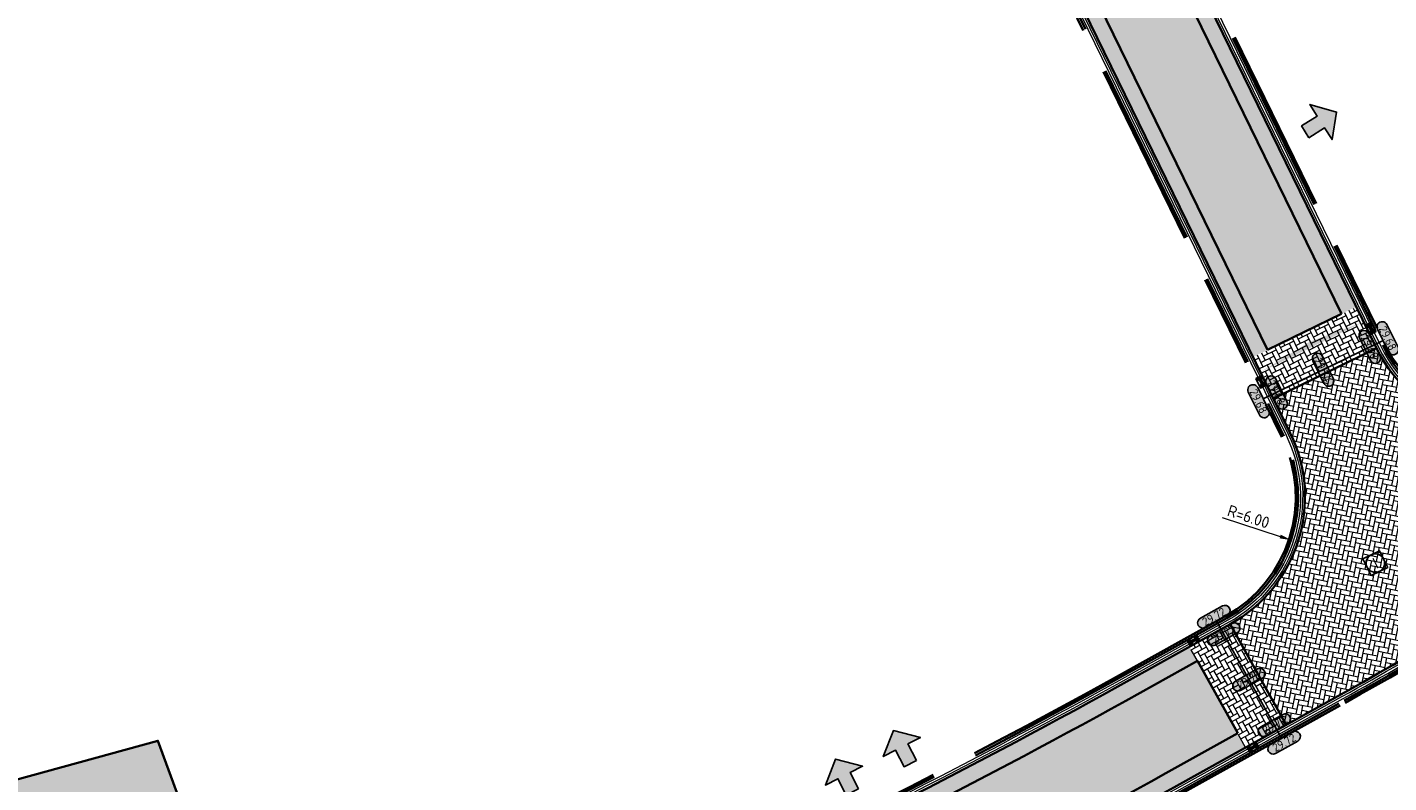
# Model space of a CAD drawing. Header units: metres. Extents: x 199937 to 201628, y 374508 to 375260.
# Tile 88 of 183: x 201229 to 201287, y 374759 to 374791. Entities that reach past the tile are written whole.
import ezdxf
from ezdxf.enums import TextEntityAlignment as Align

# ---------------------------------------------------------------- set-up
doc = ezdxf.new("R2010")
doc.units = ezdxf.units.M
doc.linetypes.add('VH-OPSLUITBAND_100X200', pattern=[16, 8, -2, 4, -2])
doc.layers.add('000___INRIT-PIJL', color=252, linetype='Continuous')
for name, color, linetype, lineweight in [('N-WE-GR-BEPLANTING_CULTUUR-A', 92, 'Continuous', 0), ('N-WE-OG-HOOGTELIJN-G', 7, 'Continuous', 25), ('N-WE-RI-ITR_RIOOLPUT-S', 84, 'Continuous', 25), ('N-WE-RI-KOLK-S', 7, 'Continuous', 25), ('N-WE-VH-DWARSHELLING-S', 7, 'Continuous', 25), ('N-WE-VH-GOOT-G', 170, 'Continuous', 35), ('N-WE-VH-KANTOPSLUITING_OPSLUITBAND_100X200-G', 150, 'VH-OPSLUITBAND_100X200', 35), ('N-WE-VH-KANTVERHARDING_STREKLAAG-G', 60, 'Continuous', 18), ('N-WE-VH-VERHARDING_BETONSTRAATSTEEN-G', 252, 'Continuous', 35), ('X-XX-AL-HOOGTELABEL-S', 7, 'Continuous', 25), ('X-XX-AL-M-200', 7, 'Continuous', 18)]:
    doc.layers.add(name, color=color, linetype=linetype, lineweight=lineweight)
for name, color, linetype, lineweight, true_color in [('N-WE-GR-HAAG-G', 80, 'GR-HAAG1', 35, 0x3fff00), ('N-WE-VH-VERHARDING_BETONSTRAATSTEEN_HEIDE-A', 7, 'Continuous', 0, 0x986657), ('N-WE-VH-VERHARDING_BETONSTRAATSTEEN_ROOD-A', 7, 'Continuous', 0, 0xa92c0a)]:
    doc.layers.add(name, color=color, linetype=linetype, lineweight=lineweight, true_color=true_color)
doc.styles.add('NLCS-ISO', font='NLCS-ISO.ttf')
doc.styles.add('NLCS-ISO-ANNOTATIEF-T18', font='NLCS-ISO.ttf', dxfattribs={"height": 1.8})
doc.styles.add('NLCS-ISO-M200-T25', font='NLCS-ISO.ttf', dxfattribs={"height": 0.5})
doc.linetypes.add('GR-HAAG1', pattern='A,6,[176,NLCS.shx,S=0.125,R=0,X=0,Y=0],-2', length=8)
doc.dimstyles.new('NLCS-M200-T25-PIJL_L2_H1', dxfattribs={"dimscale": 0.2, "dimtxt": 2.5, "dimasz": 2.5, "dimexe": 2, "dimexo": 2, "dimgap": 0.7, "dimtad": 1, "dimzin": 0, "dimdsep": 46, "dimtxsty": 'NLCS-ISO-M200-T25', "dimcen": 0, "dimdle": 2, "dimclrd": 256, "dimclre": 256, "dimclrt": 256, "dimadec": 1, "dimazin": 0, "dimtfac": 1, "dimtdec": 3, "dimtofl": 0, "dimtmove": 0, "dimatfit": 3, "dimfxl": 2, "dimfxlon": 1, "dimtfillclr": 256, "dimtolj": 1, "dimtzin": 0, "dimlwd": -1, "dimlwe": -1, "dimarcsym": 0})
pattern_1 = [(114.87936413, (0, 0), (-0.2788599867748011, 0.1021621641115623), [0.63, -0.21]), (24.87936412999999, (-0.3810221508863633, -0.1766978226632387), (-0.278859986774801, 0.1021621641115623), [0.63, -0.21])]
pattern_2 = [(26.00278827, (0, 0), (0.096675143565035, 0.2808093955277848), [0.63, -0.21]), (296.0027882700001, (-0.1841342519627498, 0.3774845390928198), (0.09667514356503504, 0.2808093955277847), [0.63, -0.21])]

# ---------------------------------------------------------------- blocks, each defined once
blk = doc.blocks.new('inrit')
h = blk.add_hatch(color=256)
h.dxf.hatch_style = 1
h.paths.add_polyline_path([(0.3000000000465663, 1), (-0.300000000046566, 1), (-0.3000000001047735, 1.799999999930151), (-0.900000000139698, 1.799999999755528), (-2.328301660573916e-10, 2.599999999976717), (0.9000000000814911, 1.799999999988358), (0.2999999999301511, 1.799999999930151)])
at = {"color": 3, "flags": 128}
blk.add_lwpolyline([(0.3000000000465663, 1), (-0.300000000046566, 1), (-0.3000000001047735, 1.799999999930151), (-0.900000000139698, 1.799999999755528), (-2.328301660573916e-10, 2.599999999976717), (0.9000000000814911, 1.799999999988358), (0.2999999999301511, 1.799999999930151), (0.3000000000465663, 1)], dxfattribs=at)
blk = doc.blocks.new('*U283')
h = blk.add_hatch(color=253)
h.dxf.hatch_style = 1
edge = h.paths.add_edge_path()
edge.add_line((2.726055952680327, 1.132202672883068), (-2.726055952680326, 1.132202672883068))
edge.add_arc((-2.726055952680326, 0), 1.132202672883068, 90, 270)
edge.add_line((-2.726055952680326, -1.132202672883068), (2.726055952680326, -1.132202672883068))
edge.add_arc((2.726055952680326, 3.697785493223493e-32), 1.132202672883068, 270, 450)
blk.add_lwpolyline([(2.726055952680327, 1.132202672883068), (-2.726055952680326, 1.132202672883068, 0.9999999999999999), (-2.726055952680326, -1.132202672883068), (2.726055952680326, -1.132202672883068, 0.9999999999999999)], format="xyb", close=True)
at = {"style": 'NLCS-ISO-ANNOTATIEF-T18'}
blk.add_attdef('HGT', text='', height=1.8, dxfattribs=at).set_placement((-0.002853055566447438, -0.0004570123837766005), align=Align.MIDDLE_CENTER)
blk = doc.blocks.new('SRI-PUT_INSPECTIE-SO')
at = {"lineweight": -3, "flags": 128}
blk.add_lwpolyline([(-1.999999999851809, -2.000000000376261), (2.000000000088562, -2.000000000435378), (2.000000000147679, 1.999999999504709), (-2.00000000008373, 1.999999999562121)], close=True, dxfattribs=at)
at = {"lineweight": -3, "ltscale": 1.5}
blk.add_circle((0, -7.105427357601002e-14), 1.999999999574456, dxfattribs=at)
at = {"ltscale": 0.1, "style": 'NLCS-ISO'}
blk.add_text('I', height=2.5, dxfattribs=at).set_placement((-0.002795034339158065, -0.007140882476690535), align=Align.MIDDLE_CENTER)
blk = doc.blocks.new('*U403')
blk.add_solid([(0, 0), (2.489823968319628, 0.25), (4.979647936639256, 0)])
blk = doc.blocks.new('*U405')
blk.add_solid([(0, 0), (2.478808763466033, 0.25), (4.957617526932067, 0)])
blk = doc.blocks.new('*D507')
at = {"layer": 'Defpoints', "color": 0, "transparency": 16777216}
for p in [(201277.4682083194, 374771.0135305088), (201283.1712423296, 374769.1492872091)]:
    blk.add_point(p, dxfattribs=at)
at = {"layer": 'X-XX-AL-M-200', "transparency": 16777216}
blk.add_line((201280.1961595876, 374770.1218007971), (201282.6959894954, 374769.3046408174), dxfattribs=at)
at = {"layer": 'X-XX-AL-M-200', "transparency": 16777216, "insert": (201281.3296239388, 374770.1615948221), "char_height": 0.5, "attachment_point": 5, "rotation": 341.8981441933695, "style": 'NLCS-ISO-M200-T25', "bg_fill": 3, "box_fill_scale": 1.1, "bg_fill_color": 256, "bg_fill_true_color": 13158600, "bg_fill_transparency": 0}
blk.add_mtext('\\A1;R=6.00', dxfattribs=at)
at = {"layer": 'X-XX-AL-M-200', "transparency": 16777216}
blk.add_solid([(201282.7218817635, 374769.3838496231), (201282.6700972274, 374769.2254320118), (201283.1712423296, 374769.1492872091)], dxfattribs=at)
blk = doc.blocks.new('N-SRI-KOLK_STRAAT_450X300-SO')
h = blk.add_hatch(color=256)
h.dxf.hatch_style = 1
h.paths.add_polyline_path([(-7.127631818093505e-14, 0.7499999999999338), (-1.125000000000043, 1.49999999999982), (-1.125000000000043, 4.75175454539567e-14)])
h.paths.add_polyline_path([(1.1249999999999, 4.75175454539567e-14), (1.1249999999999, 1.49999999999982), (-7.122080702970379e-14, 0.7499999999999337)])
for p, q in [((-1.125000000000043, 4.75175454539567e-14), (1.1249999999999, 1.49999999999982)), ((1.1249999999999, 4.75175454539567e-14), (-1.125000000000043, 1.49999999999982))]:
    blk.add_line(p, q)
at = {"flags": 128}
blk.add_lwpolyline([(-1.125000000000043, 4.75175454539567e-14), (1.1249999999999, 4.75175454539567e-14), (1.1249999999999, 1.49999999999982), (-1.125000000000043, 1.49999999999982)], close=True, dxfattribs=at)

msp = doc.modelspace()

# ---------------------------------------------------------------- hatches: boundary and pattern name
at = {"layer": 'N-WE-GR-BEPLANTING_CULTUUR-A'}
h = msp.add_hatch(dxfattribs=at)
h.set_pattern_fill('AGR-BEPLANTING_SOORT_01-SO', color=256, scale=0.2, pattern_type=2)
h.set_pattern_definition([(59.99999999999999, (201123.740729, 375003.3732360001), (-0.1154700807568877, 0.1999999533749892), [0.0577352, -0.1732052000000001]), (120, (201123.740729, 375003.3732360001), (-0.2309400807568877, -4.662501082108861e-08), [0.0577352, -0.1732052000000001]), (270, (201123.740729, 375003.3732360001), (0.11547, -0.2000000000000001), [0.05, -0.35])])
edge = h.paths.add_edge_path()
edge.add_line((201215.7465972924, 374755.3986138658), (201219.0854691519, 374744.7714537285))
edge.add_line((201219.0854691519, 374744.7714537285), (201219.7532843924, 374744.9812698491))
edge.add_arc((201224.7141976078, 374746.5399038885), 5.200000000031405, 197.4418263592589, 290.7358115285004)
edge.add_line((201226.5553067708, 374741.676744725), (201227.105482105, 374741.8850317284))
edge.add_line((201227.105482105, 374741.8850317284), (201225.1581551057, 374747.0287577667))
edge.add_line((201225.1581551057, 374747.0287577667), (201230.3761379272, 374749.0041971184))
edge.add_line((201230.3761379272, 374749.0041971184), (201237.38009786, 374751.8945100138))
edge.add_line((201237.38009786, 374751.8945100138), (201234.2280000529, 374760.4769998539))
edge.add_line((201234.2280000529, 374760.4769998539), (201215.7465972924, 374755.3986138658))
at = {"layer": 'N-WE-VH-VERHARDING_BETONSTRAATSTEEN_HEIDE-A', "true_color": 0x986657}
h = msp.add_hatch(dxfattribs=at)
h.set_pattern_fill('AVH-HEI_BSS_KEIFRMT_KEPER-SO', color=25, scale=2, angle=26.00278827, pattern_type=2)
h.set_pattern_definition(pattern_2)
h.paths.add_polyline_path([(201267.231063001, 374817.6781969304), (201266.6019221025, 374817.3713065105), (201285.3514727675, 374778.9337783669), (201285.980613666, 374779.2406687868)])
h = msp.add_hatch(dxfattribs=at)
h.set_pattern_fill('AVH-HEI_BSS_KEIFRMT_KEPER-SO', color=25, scale=2, angle=26.00278827, pattern_type=2)
h.set_pattern_definition(pattern_2)
h.paths.add_polyline_path([(201263.404432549, 374815.8115940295), (201262.7752916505, 374815.5047036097), (201281.5248423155, 374777.067175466), (201282.153983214, 374777.3740658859)])
h = msp.add_hatch(dxfattribs=at)
h.set_pattern_fill('AVH-HEI_BSS_KEIFRMT_KEPER-SO', color=25, scale=2, angle=26.00278827, pattern_type=2)
h.set_pattern_definition(pattern_2)
h.paths.add_polyline_path([(201286.8574434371, 374777.4431233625), (201285.980613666, 374779.2406687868), (201281.5248423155, 374777.067175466), (201282.4016720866, 374775.2696300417)])
h = msp.add_hatch(dxfattribs=at)
h.set_pattern_fill('AVH-HEI_BSS_KEIFRMT_KEPER-SO', color=25, scale=2, angle=119.09705667, pattern_type=2)
h.set_pattern_definition([(119.09705667, (201281.2057994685, 374760.1848246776), (-0.2856184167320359, 0.08137640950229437), [0.63, -0.21]), (29.09705667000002, (201280.8388046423, 374759.9805826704), (-0.2856184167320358, 0.08137640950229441), [0.63, -0.21])])
h.paths.add_polyline_path([(201280.5318384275, 374765.508608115), (201278.7842440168, 374764.5360271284), (201281.2057994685, 374760.1848246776), (201282.9533938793, 374761.1574056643)])
h = msp.add_hatch(dxfattribs=at)
h.set_pattern_fill('AVH-HEI_BSS_KEIFRMT_KEPER-SO', color=25, scale=2, angle=114.87936413, pattern_type=2)
h.set_pattern_definition(pattern_1)
h.paths.add_polyline_path([(201255.6067416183, 374751.8348825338, 0.01706408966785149), (201276.0276494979, 374762.2008105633), (201279.1246473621, 374763.9243690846), (201278.7842440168, 374764.5360271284), (201275.6884685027, 374762.8131488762, -0.01705881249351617), (201255.3165173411, 374752.4719085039, -0.00805425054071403), (201232.7925948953, 374742.8618855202), (201228.8099054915, 374741.3541071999), (201229.0444512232, 374740.6944175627), (201233.0487027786, 374742.2103589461, 0.008059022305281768)])
h = msp.add_hatch(dxfattribs=at)
h.set_pattern_fill('AVH-HEI_BSS_KEIFRMT_KEPER-SO', color=25, scale=2, angle=114.87936413, pattern_type=2)
h.set_pattern_definition(pattern_1)
h.paths.add_polyline_path([(201257.3810442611, 374747.9402159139, 0.01709595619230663), (201278.10135598, 374758.457122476), (201281.2057994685, 374760.1848246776), (201280.8653961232, 374760.7964827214), (201277.7621672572, 374759.0694564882, -0.0170907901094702), (201257.0908383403, 374748.5772497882, -0.008083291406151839), (201234.3583235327, 374738.8785711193), (201230.2438671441, 374737.3209080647), (201230.4784128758, 374736.6612184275), (201234.6144082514, 374738.2270357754, 0.00808801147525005)])
at = {"layer": 'N-WE-VH-VERHARDING_BETONSTRAATSTEEN_ROOD-A'}
h = msp.add_hatch(dxfattribs=at)
h.set_pattern_fill('AVH-ROO_BSS_KEIFRMT_KEPER-SO', color=36, scale=2, angle=-18.99721172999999, pattern_type=2)
h.set_pattern_definition([(341.0027882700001, (201263.4353941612, 374815.826696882), (0.2669218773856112, 0.1302025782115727), [0.63, -0.21]), (251.0027882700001, (201263.5721134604, 374816.2238213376), (0.2669218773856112, 0.1302025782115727), [0.63, -0.21])])
h.paths.add_polyline_path([(201266.6019221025, 374817.3713065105), (201263.404432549, 374815.8115940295), (201282.153983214, 374777.3740658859), (201285.3514727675, 374778.9337783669)])
h = msp.add_hatch(dxfattribs=at)
h.set_pattern_fill('AVH-ROO_BSS_KEIFRMT_KEPER-SO', color=36, scale=2, angle=78.62035524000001, pattern_type=2)
h.set_pattern_definition([(78.62035524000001, (0, 0), (-0.1644367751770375, 0.2473065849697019), [0.6299999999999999, -0.21]), (348.62035524, (-0.4117433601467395, 0.08286980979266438), (-0.1644367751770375, 0.2473065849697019), [0.63, -0.21])])
edge = h.paths.add_edge_path()
edge.add_line((201298.7453927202, 374770.8419520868), (201296.0079422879, 374774.9589722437))
edge.add_arc((201292.5197115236, 374780.2051371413), 6.299999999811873, 206.0027882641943, 303.6203552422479, ccw=False)
edge.add_line((201286.8574434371, 374777.4431233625), (201282.4016720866, 374775.2696300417))
edge.add_line((201282.4016720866, 374775.2696300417), (201283.1304764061, 374773.7755442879))
edge.add_arc((201277.4682083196, 374771.0135305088), 6.299999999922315, -60.902943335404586, 26.002788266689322, ccw=False)
edge.add_line((201280.5318384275, 374765.508608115), (201282.9533938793, 374761.1574056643))
edge.add_line((201282.9533938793, 374761.1574056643), (201285.3134616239, 374762.4708437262))
edge.add_arc((201212.5157747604, 374893.2782853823), 149.7000000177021, 299.0970566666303, 303.6203552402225)
edge.add_line((201295.4027819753, 374768.6194146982), (201298.7453927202, 374770.8419520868))
h = msp.add_hatch(dxfattribs=at)
h.set_pattern_fill('AVH-ROO_BSS_KEIFRMT_KEPER-SO', color=36, scale=2, angle=69.87936413, pattern_type=2)
h.set_pattern_definition([(69.87936413, (201230.2438671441, 374737.3209080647), (-0.1249442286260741, 0.2694233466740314), [0.63, -0.21]), (339.8793641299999, (201229.8494995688, 374737.4653871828), (-0.1249442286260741, 0.2694233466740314), [0.6299999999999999, -0.21])])
h.paths.add_polyline_path([(201277.7621672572, 374759.0694564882), (201280.8653961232, 374760.7964827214), (201279.1246473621, 374763.9243690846), (201276.0276494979, 374762.2008105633, -0.01706408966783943), (201255.6067416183, 374751.8348825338, -0.008059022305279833), (201233.0487027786, 374742.2103589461), (201229.0444512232, 374740.6944175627), (201230.2438671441, 374737.3209080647), (201234.3583235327, 374738.8785711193, 0.008083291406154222), (201257.0908383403, 374748.5772497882, 0.01709079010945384)])

# ---------------------------------------------------------------- linework, layer by layer
at = {"layer": 'N-WE-GR-HAAG-G'}
msp.add_lwpolyline([(201218.9900669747, 374744.7414799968), (201215.6501080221, 374755.3721001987), (201234.2280000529, 374760.4769998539), (201237.6543610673, 374751.1477498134), (201230.6704111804, 374748.2601929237), (201226.1895810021, 374746.5638269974), (201228.1369080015, 374741.420100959), (201226.8385543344, 374740.9285663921, -0.4311542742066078)], format="xyb", close=True, dxfattribs=at)
at = {"layer": 'N-WE-OG-HOOGTELIJN-G'}
for points in [[(201287.1401182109, 374777.7760035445), (201281.9653286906, 374775.2517783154)], [(201279.9453074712, 374765.6399607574), (201282.7558953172, 374760.5897205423)]]:
    msp.add_lwpolyline(points, dxfattribs=at)
at = {"layer": 'N-WE-VH-GOOT-G'}
for points in [[(201304.0561268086, 374851.3022764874), (201269.4891051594, 374830.1987146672, 0.386862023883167), (201266.3542332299, 374819.4757423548), (201286.8574434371, 374777.4431233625, 0.4537125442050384), (201296.0079422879, 374774.9589722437), (201312.9819750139, 374786.2451868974)], [(201228.6999052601, 374735.9879057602), (201234.6144082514, 374738.2270357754, 0.008088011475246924), (201257.3810442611, 374747.9402159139, 0.01709595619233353), (201278.10135598, 374758.457122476), (201285.3134616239, 374762.4708437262, 0.01973917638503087), (201295.4027819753, 374768.6194146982), (201315.7194254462, 374782.1281667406, -0.4318660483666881), (201324.6532040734, 374780.0499678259), (201346.3981967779, 374742.6715997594)]]:
    msp.add_lwpolyline(points, format="xyb", dxfattribs=at)
msp.add_lwpolyline([(201253.1132263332, 374821.2913611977, -0.4071195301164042), (201261.3992211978, 374818.3257177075), (201283.1304764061, 374773.7755442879, -0.3984828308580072), (201280.5318384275, 374765.508608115), (201275.6884685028, 374762.8131488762, -0.01705881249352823), (201255.3165173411, 374752.4719085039, -0.008054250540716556), (201232.7925948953, 374742.8618855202), (201226.9447721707, 374740.6479995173, -0.4311542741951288), (201218.703860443, 374744.6515588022), (201204.7248602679, 374789.144752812, -0.3192733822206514), (201207.6929195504, 374798.2947281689), (201213.2447443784, 374802.4200171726, -0.05241937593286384), (201217.7977247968, 374805.1140267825)], format="xyb", close=True, dxfattribs=at)
at = {"layer": 'N-WE-VH-KANTOPSLUITING_OPSLUITBAND_100X200-G'}
for points in [[(201328.7256171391, 374866.0511033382), (201315.3391798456, 374857.8607936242), (201304.8435285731, 374851.4315043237), (201269.6454283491, 374829.9426618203, 0.3868620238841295), (201266.6238650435, 374819.6072668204), (201287.1270752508, 374777.5746478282, 0.4537125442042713), (201295.841836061, 374775.2087896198), (201313.1054015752, 374786.6875176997), (201328.8999947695, 374797.1261028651)], [(201328.7778071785, 374865.9658026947), (201315.3913698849, 374857.7754929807), (201304.8957001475, 374851.3461923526), (201269.697536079, 374829.8573108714, 0.3868620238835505), (201266.7137423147, 374819.651108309), (201287.216952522, 374777.6184893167, 0.4537125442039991), (201295.7864673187, 374775.2920620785), (201313.050148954, 374786.7708673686), (201328.8448584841, 374797.2095294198, -6.668934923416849e-05), (201328.8448807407, 374797.2095441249)], [(201226.8743570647, 374740.9421206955), (201226.8385543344, 374740.9285663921, -0.4311542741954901), (201218.9900669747, 374744.7414799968), (201205.0110667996, 374789.2346740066, -0.3192733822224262), (201207.8718468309, 374798.0539273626), (201213.4236716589, 374802.1792163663, -0.05241937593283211), (201217.9226641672, 374804.8412811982), (201253.2381657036, 374821.0186156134, -0.407119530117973), (201261.1295893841, 374818.1941932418), (201282.8608445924, 374773.6440198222, -0.3984828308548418), (201280.3859512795, 374765.7707472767), (201275.5431056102, 374763.0755797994, -0.01705654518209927), (201255.192134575, 374752.7449192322, -0.005217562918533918), (201240.6418118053, 374746.4391457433, -0.0007510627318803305), (201238.536565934, 374745.556479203, -0.0003068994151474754)], [(201226.8389511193, 374741.0356429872), (201226.8031483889, 374741.0220886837, -0.4311542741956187), (201219.0854691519, 374744.7714537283), (201205.1064689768, 374789.2646477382, -0.3192733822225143), (201207.9314892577, 374797.9736604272), (201213.4833140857, 374802.0989494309, -0.05241937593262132), (201217.9643106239, 374804.7503660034), (201253.2798121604, 374820.9277004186, -0.4071195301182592), (201261.0397121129, 374818.1503517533), (201282.7709673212, 374773.6001783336, -0.3984828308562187), (201280.3373222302, 374765.8581269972), (201275.4946513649, 374763.1630568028, -0.01705578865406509), (201255.1506735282, 374752.8359227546, -0.005217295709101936), (201240.6030073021, 374746.5313097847, -0.0007182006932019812), (201238.5901947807, 374745.6872422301, -0.000306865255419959)], [(201191.3967234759, 374722.8819918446, 0.005813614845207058), (201214.6353410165, 374730.7977453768, 0.004099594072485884), (201228.8061230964, 374735.7073388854), (201234.7241576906, 374737.9478059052, 0.008090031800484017), (201257.5054173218, 374747.6672010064, 0.01709816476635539), (201278.2467229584, 374758.1946938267), (201285.4593487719, 374762.2087045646, 0.01973917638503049), (201295.5688882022, 374768.3695973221), (201315.8855316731, 374781.8783493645, -0.4318660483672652), (201324.3938922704, 374779.8991123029), (201346.1388849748, 374742.5207442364)], [(201191.4278643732, 374722.7869642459, 0.005813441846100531), (201214.6679942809, 374730.7032239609, 0.004099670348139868), (201228.8405848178, 374735.6134591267), (201234.7607406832, 374737.8547292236, 0.008090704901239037), (201257.5468748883, 374747.5761959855, 0.01709890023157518), (201278.2951786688, 374758.1072176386), (201285.5079778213, 374762.1213248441, 0.01973917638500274), (201295.6242569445, 374768.2863248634), (201315.9409004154, 374781.7950769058, -0.4318660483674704), (201324.3074550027, 374779.8488271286), (201346.0524477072, 374742.470459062)]]:
    msp.add_lwpolyline(points, format="xyb", dxfattribs=at)
at = {"layer": 'N-WE-VH-KANTVERHARDING_STREKLAAG-G'}
for points in [[(201304.7393131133, 374851.6022062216), (201269.5412128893, 374830.1133637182, 0.386862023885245), (201266.4441105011, 374819.5195838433), (201286.9473207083, 374777.486964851, 0.4537125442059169), (201295.9525735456, 374775.0422447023), (201313.2161390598, 374786.5209727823)], [(201304.7914208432, 374851.5168552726), (201269.5933206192, 374830.0280127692, 0.3868620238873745), (201266.5339877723, 374819.5634253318), (201287.0371979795, 374777.5308063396, 0.45371254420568), (201295.8972048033, 374775.125517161), (201313.1607703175, 374786.604245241)], [(201228.7353112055, 374735.8943834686), (201234.6509914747, 374738.1339591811, 0.008088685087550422), (201257.4225020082, 374747.8492109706, 0.01709669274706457), (201278.149811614, 374758.3696462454), (201285.3620906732, 374762.3834640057, 0.01973917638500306), (201295.4581507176, 374768.5361422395), (201315.7747941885, 374782.0448942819, -0.4318660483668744), (201324.5667668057, 374779.9996826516), (201346.3117595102, 374742.621314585)], [(201228.7707171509, 374735.800861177), (201234.6875746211, 374738.0408825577, 0.008089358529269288), (201257.4639596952, 374747.7582060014, 0.01709742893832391), (201278.1982672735, 374758.2821700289), (201285.4107197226, 374762.2960842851, 0.01973917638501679), (201295.5135194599, 374768.4528697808), (201315.8301629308, 374781.9616218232, -0.4318660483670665), (201324.4803295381, 374779.9493974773), (201346.2253222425, 374742.5710294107)]]:
    msp.add_lwpolyline(points, format="xyb", dxfattribs=at)
for points in [[(201253.15487279, 374821.2004460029, -0.4071195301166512), (201261.3093439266, 374818.281876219), (201283.0405991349, 374773.7317027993, -0.3984828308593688), (201280.4832093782, 374765.5959878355), (201275.6400141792, 374762.9006258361, -0.01705805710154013), (201255.2750564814, 374752.5629121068, -0.00805356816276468), (201232.7560077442, 374742.9549606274), (201226.9093662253, 374740.7415218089, -0.4311542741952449), (201218.7992626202, 374744.6815325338), (201204.8202624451, 374789.1747265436, -0.3192733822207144), (201207.7525619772, 374798.2144612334), (201213.3043868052, 374802.3397502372, -0.05241937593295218), (201217.8393712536, 374805.0231115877)], [(201253.1965192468, 374821.1095308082, -0.4071195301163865), (201261.2194666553, 374818.2380347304), (201282.9507218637, 374773.6878613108, -0.398482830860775), (201280.4345803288, 374765.6833675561), (201275.5915598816, 374762.9881028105, -0.01705730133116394), (201255.2335955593, 374752.6539156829, -0.008052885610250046), (201232.7194205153, 374743.0480357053), (201226.8739602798, 374740.8350441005, -0.4311542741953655), (201218.8946647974, 374744.7115062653), (201204.9156646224, 374789.2047002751, -0.3192733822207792), (201207.8122044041, 374798.134194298), (201213.364029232, 374802.2594833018, -0.05241937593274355), (201217.8810177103, 374804.9321963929)]]:
    msp.add_lwpolyline(points, format="xyb", close=True, dxfattribs=at)
at = {"layer": 'N-WE-VH-VERHARDING_BETONSTRAATSTEEN-G'}
for points in [[(201266.6019221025, 374817.3713065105), (201285.3514727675, 374778.9337783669)], [(201263.404432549, 374815.8115940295), (201282.153983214, 374777.3740658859)], [(201285.3514727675, 374778.9337783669), (201282.153983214, 374777.3740658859)], [(201286.8574434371, 374777.4431233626), (201282.4016720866, 374775.2696300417)], [(201280.5318384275, 374765.508608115), (201282.9533938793, 374761.1574056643)], [(201279.1246473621, 374763.9243690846), (201280.8653961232, 374760.7964827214)]]:
    msp.add_lwpolyline(points, dxfattribs=at)
for points in [[(201279.1246473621, 374763.9243690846), (201276.0276494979, 374762.2008105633, -0.01706408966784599), (201255.6067416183, 374751.8348825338, -0.00805902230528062), (201233.0487027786, 374742.2103589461), (201229.0444512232, 374740.6944175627)], [(201230.2438671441, 374737.3209080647), (201234.3583235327, 374738.8785711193, 0.008083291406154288), (201257.0908383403, 374748.5772497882, 0.01709079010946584), (201277.7621672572, 374759.0694564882), (201280.8653961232, 374760.7964827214)]]:
    msp.add_lwpolyline(points, format="xyb", dxfattribs=at)

# ---------------------------------------------------------------- block references
at = {"layer": '000___INRIT-PIJL'}
for p, rotation in [((201282.9332359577, 374786.2692645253, 29.63854757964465), 302.0793893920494), ((201267.1735555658, 374758.5981772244, 29.69853841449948), 27.06573551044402), ((201264.6747680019, 374757.3625039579, 29.73627177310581), 26.92996161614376)]:
    msp.add_blockref('inrit', p, dxfattribs=dict(at, rotation=rotation))
at = {"layer": 'N-WE-RI-ITR_RIOOLPUT-S', "xscale": 0.2, "yscale": 0.2, "zscale": 0.2, "rotation": 26.09296602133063}
msp.add_blockref('SRI-PUT_INSPECTIE-SO', (201286.8082024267, 374768.1545586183), dxfattribs=at)
at = {"layer": 'N-WE-RI-KOLK-S', "xscale": 0.2, "yscale": 0.2, "zscale": 0.2}
for p, rotation in [((201286.7426035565, 374778.3628342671), 116.0027882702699), ((201281.7475685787, 374775.926292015), 296.0027882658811), ((201278.88018997, 374764.9327525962), 209.0970566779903), ((201281.5935197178, 374760.0572718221), 29.09705668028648)]:
    msp.add_blockref('N-SRI-KOLK_STRAAT_450X300-SO', p, dxfattribs=dict(at, rotation=rotation))
at = {"layer": 'N-WE-VH-DWARSHELLING-S'}
for name, p, rotation in [('*U405', (201281.8447835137, 374776.4112798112), 26.00278826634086), ('*U403', (201278.5714629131, 374764.417609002), 299.0970566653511)]:
    msp.add_blockref(name, p, dxfattribs=dict(at, rotation=rotation))
at = {"layer": 'X-XX-AL-HOOGTELABEL-S', "xscale": 0.2, "yscale": 0.2, "zscale": 0.2}
for p, rotation, values in [((201286.5666792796, 374777.4962841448), 296.0027882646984, {'HGT': '29.68'}), ((201287.3436367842, 374777.8752784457), 296.0027882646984, {'HGT': '29.68'}), ((201284.5527234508, 374776.5138909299), 296.0027882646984, {'HGT': '29.74'}), ((201281.7618101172, 374775.1525034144), 296.0027882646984, {'HGT': '29.68'}), ((201282.5411421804, 374775.5326560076), 296.0027882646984, {'HGT': '29.68'}), ((201279.8351915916, 374765.8378238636), 29.09705666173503, {'HGT': '29.72'}), ((201280.2584569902, 374765.0772740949), 29.09705666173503, {'HGT': '29.72'}), ((201281.3506013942, 374763.1148406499), 29.09705666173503, {'HGT': '29.78'}), ((201282.4444175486, 374761.1494032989), 29.09705666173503, {'HGT': '29.72'}), ((201282.8660111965, 374760.391857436), 29.09705666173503, {'HGT': '29.72'})]:
    msp.add_blockref('*U283', p, dxfattribs=dict(at, rotation=rotation)).add_auto_attribs(values)

# ---------------------------------------------------------------- next in the draw order: dimensions: what is measured, and where the dimension line sits
at = {"layer": 'X-XX-AL-M-200'}
dim = msp.add_radius_dim(center=(201277.4682083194, 374771.0135305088), mpoint=(201283.1712423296, 374769.1492872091), dimstyle='NLCS-M200-T25-PIJL_L2_H1', override={"dimpost": 'R=<>', "dimtfill": 1}, dxfattribs=at)
dim.commit()
dim.dimension.update_dxf_attribs({"geometry": '*D507', "text_midpoint": (201281.2084481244, 374769.7908976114), "dimtype": 164})

doc.saveas('drawing.dxf')
